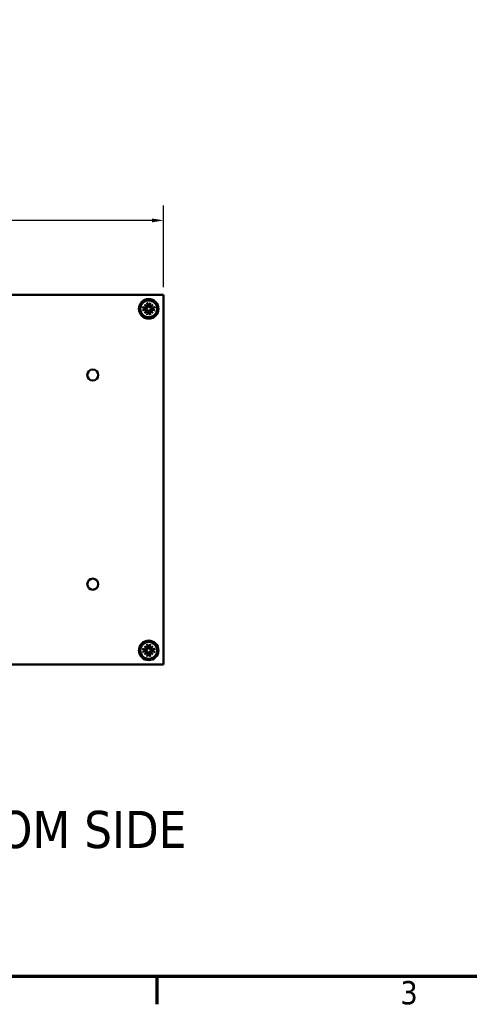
# Model space of a CAD drawing. Header units: millimetres. Extents: x 4 to 1435, y 25 to 906.
# Tile 7 of 14: x 850 to 1012, y 32 to 385. Entities that reach past the tile are written whole.
import ezdxf

# ---------------------------------------------------------------- set-up
doc = ezdxf.new("R2010")
doc.units = ezdxf.units.MM
doc.header["$LTSCALE"] = 1.666667
for name, color, linetype, lineweight in [('Border (ANSI)', 7, 'Continuous', 70), ('Dimension (ANSI)', 7, 'Continuous', 25), ('Symbol (ANSI)', 7, 'Continuous', 25), ('Visible (ANSI)', 7, 'Continuous', 50)]:
    doc.layers.add(name, color=color, linetype=linetype, lineweight=lineweight)
doc.styles.add('Label Text (ANSI)', font='tahoma.ttf')
doc.styles.add('Note Text (ANSI)', font='tahoma.ttf')
doc.dimstyles.new('Default - mm (ANSI)', dxfattribs={"dimscale": 1.666667, "dimtxt": 5, "dimasz": 2.5, "dimexe": 3.175, "dimexo": 1.6002, "dimgap": 0.8, "dimtad": 0, "dimtih": 1, "dimtoh": 1, "dimrnd": 1e-08, "dimzin": 0, "dimdsep": 46, "dimtxsty": 'Note Text (ANSI)', "dimcen": 0.09, "dimdle": 10, "dimclrd": 256, "dimclre": 256, "dimclrt": 256, "dimadec": 1, "dimazin": 0, "dimtfac": 0.6096, "dimtofl": 0, "dimtmove": 0, "dimatfit": 3, "dimldrblk": 'Filled-1', "dimfxl": 1, "dimtolj": 1, "dimtzin": 0, "dimlwd": -1, "dimlwe": -1, "dimarcsym": 0})

# ---------------------------------------------------------------- blocks, each defined once
blk = doc.blocks.new('Borders Default Border')
at = {"layer": 'Border (ANSI)'}
blk.add_line((539.75, 25.4), (539.75, 19.38), dxfattribs=at)
at = {"layer": 'Border (ANSI)', "flags": 128}
blk.add_lwpolyline([(12.7, 25.4), (12.7, 533.4), (850.9, 533.4), (850.9, 25.4), (12.7, 25.4)], dxfattribs=at)
at = {"layer": 'Border (ANSI)', "insert": (592.17, 19.28), "char_height": 5, "attachment_point": 7, "style": 'Note Text (ANSI)'}
blk.add_mtext('3', dxfattribs=at)
blk = doc.blocks.new('*D13')
at = {"layer": 'Defpoints', "color": 0, "transparency": 16777216}
for p in [(901.99, 313.45), (698.79, 286.78), (901.99, 286.78)]:
    blk.add_point(p, dxfattribs=at)
at = {"layer": 'Dimension (ANSI)', "transparency": 16777216}
for p, q in [((698.79, 289.45), (698.79, 318.74)), ((901.99, 289.45), (901.99, 318.74)), ((702.96, 313.45), (768.83, 313.45)), ((897.83, 313.45), (831.95, 313.45))]:
    blk.add_line(p, q, dxfattribs=at)
for points in [[(702.96, 314.14), (702.96, 312.76), (698.79, 313.45)], [(897.83, 314.14), (897.83, 312.76), (901.99, 313.45)]]:
    blk.add_solid(points, dxfattribs=at)
at = {"layer": 'Dimension (ANSI)', "transparency": 16777216, "insert": (800.39, 313.45), "char_height": 8.3333, "attachment_point": 5, "style": 'Note Text (ANSI)'}
blk.add_mtext('\\A1; 203.20 mm\\P[8.000 in]', dxfattribs=at)
blk = doc.blocks.new('Filled-1')
at = {"color": 0}
for p, q in [((0, 0), (-1, 0.333)), ((-1, 0.333), (-1, -0.333)), ((-1, 0), (0, 0)), ((-1, -0.333), (0, 0))]:
    blk.add_line(p, q, dxfattribs=at)
at = {"color": 0, "flags": 128}
blk.add_lwpolyline([(-1, -0.333), (0, 0), (-1, 0.333), (-1, -0.333)], dxfattribs=at)
at = {"color": 0}
blk.add_solid([(-1, -0.333), (0, 0), (-1, 0.333), (-1, -0.333)], dxfattribs=at)

msp = doc.modelspace()

# ---------------------------------------------------------------- linework, layer by layer
at = {"layer": 'Visible (ANSI)'}
for p, q in [((698.792, 286.783), (901.992, 286.783)), ((901.992, 154.195), (901.992, 286.783)), ((895.149, 283.25), (896.129, 282.439)), ((895.149, 283.25), (895.952, 282.447)), ((895.96, 282.27), (895.149, 283.25)), ((896.112, 283.937), (896.347, 282.762)), ((896.475, 282.942), (896.512, 282.795)), ((896.804, 282.795), (896.84, 282.942)), ((897.204, 283.937), (896.969, 282.762)), ((897.186, 282.439), (898.166, 283.25)), ((898.166, 283.25), (897.355, 282.27)), ((898.166, 283.25), (897.363, 282.447)), ((894.462, 282.287), (895.637, 282.053)), ((894.462, 281.195), (895.637, 281.43)), ((895.149, 280.233), (895.96, 281.213)), ((896.129, 281.044), (895.149, 280.233)), ((895.149, 280.233), (895.952, 281.036)), ((895.604, 281.888), (895.457, 281.924)), ((895.457, 281.559), (895.604, 281.595)), ((895.952, 282.447), (896.144, 282.255)), ((895.952, 281.036), (896.144, 281.228)), ((896.112, 279.546), (896.347, 280.721)), ((896.512, 280.688), (896.475, 280.541)), ((896.84, 280.541), (896.804, 280.688)), ((897.204, 279.546), (896.969, 280.721)), ((897.363, 282.447), (897.171, 282.255)), ((897.363, 281.036), (897.171, 281.228)), ((898.166, 280.233), (897.186, 281.044)), ((897.355, 281.213), (898.166, 280.233)), ((898.166, 280.233), (897.363, 281.036)), ((898.853, 282.287), (897.678, 282.053)), ((898.853, 281.195), (897.678, 281.43)), ((897.858, 281.924), (897.711, 281.888)), ((897.711, 281.595), (897.858, 281.559)), ((894.462, 159.783), (895.637, 159.549)), ((894.462, 158.691), (895.637, 158.926)), ((895.149, 160.746), (896.129, 159.935)), ((895.149, 160.746), (895.952, 159.943)), ((895.96, 159.766), (895.149, 160.746)), ((895.604, 159.384), (895.457, 159.42)), ((895.457, 159.055), (895.604, 159.091)), ((895.952, 159.943), (896.144, 159.751)), ((896.112, 161.433), (896.347, 160.258)), ((896.475, 160.438), (896.512, 160.291)), ((896.804, 160.291), (896.84, 160.438)), ((897.204, 161.433), (896.969, 160.258)), ((897.363, 159.943), (897.171, 159.751)), ((897.186, 159.935), (898.166, 160.746)), ((898.166, 160.746), (897.355, 159.766)), ((898.166, 160.746), (897.363, 159.943)), ((898.853, 159.783), (897.678, 159.549)), ((898.853, 158.691), (897.678, 158.926)), ((897.858, 159.42), (897.711, 159.384)), ((897.711, 159.091), (897.858, 159.055)), ((895.149, 157.729), (895.96, 158.709)), ((896.129, 158.54), (895.149, 157.729)), ((895.149, 157.729), (895.952, 158.532)), ((895.952, 158.532), (896.144, 158.724)), ((896.112, 157.042), (896.347, 158.217)), ((896.512, 158.184), (896.475, 158.037)), ((896.84, 158.037), (896.804, 158.184)), ((897.204, 157.042), (896.969, 158.217)), ((897.363, 158.532), (897.171, 158.724)), ((898.166, 157.729), (897.186, 158.54)), ((897.355, 158.709), (898.166, 157.729)), ((898.166, 157.729), (897.363, 158.532)), ((698.792, 154.195), (901.992, 154.195))]:
    msp.add_line(p, q, dxfattribs=at)
at = {"layer": 'Visible (ANSI)', "flags": 128}
for points in [[(896.158, 283.757), (896.156, 283.761), (896.155, 283.766), (896.153, 283.771), (896.151, 283.776), (896.149, 283.782), (896.148, 283.788), (896.146, 283.794), (896.144, 283.8), (896.142, 283.807), (896.14, 283.815), (896.138, 283.823), (896.136, 283.831), (896.134, 283.839), (896.132, 283.847), (896.13, 283.855), (896.128, 283.863), (896.126, 283.872), (896.124, 283.881), (896.122, 283.89), (896.119, 283.9), (896.117, 283.909), (896.115, 283.919), (896.114, 283.928), (896.112, 283.937)], [(896.512, 282.795), (896.517, 282.767), (896.522, 282.74), (896.524, 282.712), (896.525, 282.683), (896.523, 282.653), (896.52, 282.623), (896.515, 282.593), (896.507, 282.564), (896.498, 282.536), (896.487, 282.508), (896.474, 282.482), (896.459, 282.456), (896.442, 282.43), (896.422, 282.405), (896.4, 282.38), (896.376, 282.358), (896.351, 282.338), (896.325, 282.319), (896.297, 282.303), (896.269, 282.289), (896.238, 282.277), (896.207, 282.267), (896.175, 282.26), (896.144, 282.255)], [(896.158, 283.757), (896.175, 283.713), (896.192, 283.671), (896.208, 283.629), (896.223, 283.589), (896.239, 283.549), (896.254, 283.511), (896.269, 283.473), (896.283, 283.436), (896.297, 283.4), (896.311, 283.365), (896.324, 283.331), (896.337, 283.297), (896.35, 283.264), (896.363, 283.232), (896.375, 283.2), (896.387, 283.169), (896.399, 283.139), (896.41, 283.109), (896.422, 283.08), (896.433, 283.051), (896.444, 283.023), (896.454, 282.996), (896.465, 282.969), (896.475, 282.942)], [(897.171, 282.255), (897.14, 282.26), (897.108, 282.267), (897.077, 282.277), (897.047, 282.289), (897.018, 282.303), (896.991, 282.319), (896.964, 282.338), (896.939, 282.358), (896.915, 282.38), (896.893, 282.405), (896.874, 282.43), (896.856, 282.456), (896.841, 282.482), (896.829, 282.508), (896.818, 282.536), (896.808, 282.564), (896.801, 282.593), (896.795, 282.623), (896.792, 282.653), (896.791, 282.683), (896.791, 282.712), (896.794, 282.74), (896.798, 282.767), (896.804, 282.795)], [(896.84, 282.942), (896.851, 282.969), (896.861, 282.996), (896.872, 283.023), (896.883, 283.051), (896.894, 283.08), (896.905, 283.109), (896.917, 283.139), (896.928, 283.169), (896.94, 283.2), (896.953, 283.232), (896.965, 283.264), (896.978, 283.297), (896.991, 283.331), (897.005, 283.365), (897.018, 283.4), (897.032, 283.436), (897.047, 283.473), (897.061, 283.511), (897.077, 283.549), (897.092, 283.589), (897.108, 283.629), (897.124, 283.671), (897.14, 283.713), (897.157, 283.757)], [(897.204, 283.937), (897.202, 283.928), (897.2, 283.919), (897.198, 283.909), (897.196, 283.9), (897.194, 283.89), (897.192, 283.881), (897.19, 283.872), (897.188, 283.863), (897.186, 283.855), (897.184, 283.847), (897.182, 283.839), (897.18, 283.831), (897.178, 283.823), (897.175, 283.815), (897.173, 283.807), (897.172, 283.8), (897.17, 283.794), (897.168, 283.788), (897.166, 283.782), (897.164, 283.776), (897.162, 283.771), (897.161, 283.766), (897.159, 283.761), (897.157, 283.757)], [(894.462, 282.287), (894.471, 282.286), (894.48, 282.284), (894.49, 282.282), (894.499, 282.28), (894.509, 282.278), (894.518, 282.276), (894.527, 282.273), (894.536, 282.271), (894.544, 282.27), (894.552, 282.268), (894.56, 282.265), (894.569, 282.263), (894.577, 282.261), (894.584, 282.259), (894.592, 282.257), (894.599, 282.255), (894.605, 282.253), (894.611, 282.252), (894.617, 282.25), (894.623, 282.248), (894.628, 282.246), (894.633, 282.244), (894.638, 282.243), (894.643, 282.241)], [(894.643, 281.242), (894.638, 281.24), (894.633, 281.238), (894.628, 281.237), (894.623, 281.235), (894.617, 281.233), (894.611, 281.231), (894.605, 281.229), (894.599, 281.228), (894.592, 281.226), (894.584, 281.224), (894.577, 281.222), (894.569, 281.22), (894.56, 281.217), (894.552, 281.215), (894.544, 281.213), (894.536, 281.211), (894.527, 281.209), (894.518, 281.207), (894.509, 281.205), (894.499, 281.203), (894.49, 281.201), (894.48, 281.199), (894.471, 281.197), (894.462, 281.195)], [(895.457, 281.924), (895.431, 281.934), (895.404, 281.945), (895.376, 281.956), (895.348, 281.966), (895.319, 281.978), (895.29, 281.989), (895.26, 282), (895.23, 282.012), (895.199, 282.024), (895.167, 282.037), (895.135, 282.049), (895.102, 282.062), (895.068, 282.075), (895.034, 282.088), (894.999, 282.102), (894.963, 282.116), (894.926, 282.131), (894.888, 282.145), (894.85, 282.16), (894.81, 282.176), (894.77, 282.191), (894.728, 282.208), (894.686, 282.224), (894.643, 282.241)], [(894.643, 281.242), (894.686, 281.259), (894.728, 281.275), (894.77, 281.291), (894.81, 281.307), (894.85, 281.323), (894.888, 281.338), (894.926, 281.352), (894.963, 281.367), (894.999, 281.381), (895.034, 281.394), (895.068, 281.408), (895.102, 281.421), (895.135, 281.434), (895.167, 281.446), (895.199, 281.459), (895.23, 281.471), (895.26, 281.482), (895.29, 281.494), (895.319, 281.505), (895.348, 281.516), (895.376, 281.527), (895.404, 281.538), (895.431, 281.548), (895.457, 281.559)], [(896.144, 282.255), (896.139, 282.224), (896.132, 282.192), (896.122, 282.161), (896.11, 282.131), (896.096, 282.102), (896.08, 282.074), (896.062, 282.048), (896.041, 282.023), (896.019, 281.999), (895.995, 281.977), (895.969, 281.957), (895.943, 281.94), (895.917, 281.925), (895.891, 281.912), (895.863, 281.901), (895.835, 281.892), (895.806, 281.885), (895.776, 281.879), (895.746, 281.876), (895.717, 281.875), (895.687, 281.875), (895.659, 281.878), (895.632, 281.882), (895.604, 281.888)], [(895.604, 281.595), (895.632, 281.601), (895.659, 281.605), (895.687, 281.608), (895.717, 281.608), (895.746, 281.607), (895.776, 281.604), (895.806, 281.598), (895.835, 281.591), (895.863, 281.582), (895.891, 281.57), (895.917, 281.558), (895.943, 281.543), (895.969, 281.525), (895.995, 281.506), (896.019, 281.484), (896.041, 281.46), (896.062, 281.435), (896.08, 281.408), (896.096, 281.381), (896.11, 281.352), (896.122, 281.322), (896.132, 281.291), (896.139, 281.259), (896.144, 281.228)], [(896.112, 279.546), (896.114, 279.555), (896.115, 279.564), (896.117, 279.574), (896.119, 279.583), (896.122, 279.593), (896.124, 279.602), (896.126, 279.611), (896.128, 279.619), (896.13, 279.628), (896.132, 279.636), (896.134, 279.644), (896.136, 279.652), (896.138, 279.66), (896.14, 279.668), (896.142, 279.675), (896.144, 279.682), (896.146, 279.689), (896.148, 279.695), (896.149, 279.701), (896.151, 279.707), (896.153, 279.712), (896.155, 279.717), (896.156, 279.722), (896.158, 279.726)], [(896.144, 281.228), (896.175, 281.223), (896.207, 281.216), (896.238, 281.206), (896.269, 281.194), (896.297, 281.18), (896.325, 281.164), (896.351, 281.145), (896.376, 281.125), (896.4, 281.102), (896.422, 281.078), (896.442, 281.053), (896.459, 281.027), (896.474, 281.001), (896.487, 280.975), (896.498, 280.947), (896.507, 280.919), (896.515, 280.889), (896.52, 280.86), (896.523, 280.83), (896.525, 280.8), (896.524, 280.771), (896.522, 280.743), (896.517, 280.716), (896.512, 280.688)], [(896.475, 280.541), (896.465, 280.514), (896.454, 280.487), (896.444, 280.46), (896.433, 280.432), (896.422, 280.403), (896.41, 280.374), (896.399, 280.344), (896.387, 280.314), (896.375, 280.283), (896.363, 280.251), (896.35, 280.219), (896.337, 280.186), (896.324, 280.152), (896.311, 280.118), (896.297, 280.082), (896.283, 280.046), (896.269, 280.01), (896.254, 279.972), (896.239, 279.933), (896.223, 279.894), (896.208, 279.854), (896.192, 279.812), (896.175, 279.77), (896.158, 279.726)], [(896.804, 280.688), (896.798, 280.716), (896.794, 280.743), (896.791, 280.771), (896.791, 280.8), (896.792, 280.83), (896.795, 280.86), (896.801, 280.889), (896.808, 280.919), (896.818, 280.947), (896.829, 280.975), (896.841, 281.001), (896.856, 281.027), (896.874, 281.053), (896.893, 281.078), (896.915, 281.102), (896.939, 281.125), (896.964, 281.145), (896.991, 281.164), (897.018, 281.18), (897.047, 281.194), (897.077, 281.206), (897.108, 281.216), (897.14, 281.223), (897.171, 281.228)], [(897.157, 279.726), (897.14, 279.77), (897.124, 279.812), (897.108, 279.854), (897.092, 279.894), (897.077, 279.933), (897.061, 279.972), (897.047, 280.01), (897.032, 280.046), (897.018, 280.082), (897.005, 280.118), (896.991, 280.152), (896.978, 280.186), (896.965, 280.219), (896.953, 280.251), (896.94, 280.283), (896.928, 280.314), (896.917, 280.344), (896.905, 280.374), (896.894, 280.403), (896.883, 280.432), (896.872, 280.46), (896.861, 280.487), (896.851, 280.514), (896.84, 280.541)], [(897.157, 279.726), (897.159, 279.722), (897.161, 279.717), (897.162, 279.712), (897.164, 279.707), (897.166, 279.701), (897.168, 279.695), (897.17, 279.689), (897.172, 279.682), (897.173, 279.675), (897.175, 279.668), (897.178, 279.66), (897.18, 279.652), (897.182, 279.644), (897.184, 279.636), (897.186, 279.628), (897.188, 279.619), (897.19, 279.611), (897.192, 279.602), (897.194, 279.593), (897.196, 279.583), (897.198, 279.574), (897.2, 279.564), (897.202, 279.555), (897.204, 279.546)], [(897.711, 281.888), (897.684, 281.882), (897.656, 281.878), (897.628, 281.875), (897.599, 281.875), (897.569, 281.876), (897.539, 281.879), (897.51, 281.885), (897.48, 281.892), (897.452, 281.901), (897.424, 281.912), (897.398, 281.925), (897.372, 281.94), (897.346, 281.957), (897.321, 281.977), (897.297, 281.999), (897.274, 282.023), (897.254, 282.048), (897.236, 282.074), (897.22, 282.102), (897.205, 282.131), (897.193, 282.161), (897.184, 282.192), (897.176, 282.224), (897.171, 282.255)], [(897.171, 281.228), (897.176, 281.259), (897.184, 281.291), (897.193, 281.322), (897.205, 281.352), (897.22, 281.381), (897.236, 281.408), (897.254, 281.435), (897.274, 281.46), (897.297, 281.484), (897.321, 281.506), (897.346, 281.525), (897.372, 281.543), (897.398, 281.558), (897.424, 281.57), (897.452, 281.582), (897.48, 281.591), (897.51, 281.598), (897.539, 281.604), (897.569, 281.607), (897.599, 281.608), (897.628, 281.608), (897.656, 281.605), (897.684, 281.601), (897.711, 281.595)], [(898.673, 282.241), (898.629, 282.224), (898.587, 282.208), (898.546, 282.191), (898.505, 282.176), (898.466, 282.16), (898.427, 282.145), (898.39, 282.131), (898.353, 282.116), (898.317, 282.102), (898.281, 282.088), (898.247, 282.075), (898.213, 282.062), (898.18, 282.049), (898.148, 282.037), (898.116, 282.024), (898.085, 282.012), (898.055, 282), (898.025, 281.989), (897.996, 281.978), (897.967, 281.966), (897.939, 281.956), (897.912, 281.945), (897.885, 281.934), (897.858, 281.924)], [(897.858, 281.559), (897.885, 281.548), (897.912, 281.538), (897.939, 281.527), (897.967, 281.516), (897.996, 281.505), (898.025, 281.494), (898.055, 281.482), (898.085, 281.471), (898.116, 281.459), (898.148, 281.446), (898.18, 281.434), (898.213, 281.421), (898.247, 281.408), (898.281, 281.394), (898.317, 281.381), (898.353, 281.367), (898.39, 281.352), (898.427, 281.338), (898.466, 281.323), (898.505, 281.307), (898.546, 281.291), (898.587, 281.275), (898.629, 281.259), (898.673, 281.242)], [(898.673, 282.241), (898.677, 282.243), (898.682, 282.244), (898.687, 282.246), (898.692, 282.248), (898.698, 282.25), (898.704, 282.252), (898.71, 282.253), (898.717, 282.255), (898.724, 282.257), (898.731, 282.259), (898.739, 282.261), (898.747, 282.263), (898.755, 282.265), (898.763, 282.268), (898.771, 282.27), (898.78, 282.271), (898.788, 282.273), (898.797, 282.276), (898.807, 282.278), (898.816, 282.28), (898.826, 282.282), (898.835, 282.284), (898.844, 282.286), (898.853, 282.287)], [(898.853, 281.195), (898.844, 281.197), (898.835, 281.199), (898.826, 281.201), (898.816, 281.203), (898.807, 281.205), (898.797, 281.207), (898.788, 281.209), (898.78, 281.211), (898.771, 281.213), (898.763, 281.215), (898.755, 281.217), (898.747, 281.22), (898.739, 281.222), (898.731, 281.224), (898.724, 281.226), (898.717, 281.228), (898.71, 281.229), (898.704, 281.231), (898.698, 281.233), (898.692, 281.235), (898.687, 281.237), (898.682, 281.238), (898.677, 281.24), (898.673, 281.242)], [(894.462, 159.783), (894.471, 159.782), (894.48, 159.78), (894.49, 159.778), (894.499, 159.776), (894.509, 159.774), (894.518, 159.772), (894.527, 159.769), (894.536, 159.767), (894.544, 159.766), (894.552, 159.764), (894.56, 159.761), (894.569, 159.759), (894.577, 159.757), (894.584, 159.755), (894.592, 159.753), (894.599, 159.751), (894.605, 159.749), (894.611, 159.748), (894.617, 159.746), (894.623, 159.744), (894.628, 159.742), (894.633, 159.74), (894.638, 159.739), (894.643, 159.737)], [(895.457, 159.42), (895.431, 159.43), (895.404, 159.441), (895.376, 159.452), (895.348, 159.462), (895.319, 159.474), (895.29, 159.485), (895.26, 159.496), (895.23, 159.508), (895.199, 159.52), (895.167, 159.533), (895.135, 159.545), (895.102, 159.558), (895.068, 159.571), (895.034, 159.584), (894.999, 159.598), (894.963, 159.612), (894.926, 159.627), (894.888, 159.641), (894.85, 159.656), (894.81, 159.672), (894.77, 159.687), (894.728, 159.704), (894.686, 159.72), (894.643, 159.737)], [(894.643, 158.738), (894.686, 158.755), (894.728, 158.771), (894.77, 158.787), (894.81, 158.803), (894.85, 158.819), (894.888, 158.834), (894.926, 158.848), (894.963, 158.863), (894.999, 158.877), (895.034, 158.89), (895.068, 158.904), (895.102, 158.917), (895.135, 158.93), (895.167, 158.942), (895.199, 158.955), (895.23, 158.967), (895.26, 158.978), (895.29, 158.99), (895.319, 159.001), (895.348, 159.012), (895.376, 159.023), (895.404, 159.034), (895.431, 159.044), (895.457, 159.055)], [(896.144, 159.751), (896.139, 159.72), (896.132, 159.688), (896.122, 159.657), (896.11, 159.627), (896.096, 159.598), (896.08, 159.57), (896.062, 159.544), (896.041, 159.519), (896.019, 159.495), (895.995, 159.473), (895.969, 159.453), (895.943, 159.436), (895.917, 159.421), (895.891, 159.408), (895.863, 159.397), (895.835, 159.388), (895.806, 159.381), (895.776, 159.375), (895.746, 159.372), (895.717, 159.371), (895.687, 159.371), (895.659, 159.374), (895.632, 159.378), (895.604, 159.384)], [(895.604, 159.091), (895.632, 159.097), (895.659, 159.101), (895.687, 159.104), (895.717, 159.104), (895.746, 159.103), (895.776, 159.1), (895.806, 159.094), (895.835, 159.087), (895.863, 159.078), (895.891, 159.066), (895.917, 159.054), (895.943, 159.039), (895.969, 159.021), (895.995, 159.002), (896.019, 158.98), (896.041, 158.956), (896.062, 158.931), (896.08, 158.904), (896.096, 158.877), (896.11, 158.848), (896.122, 158.818), (896.132, 158.787), (896.139, 158.755), (896.144, 158.724)], [(896.158, 161.253), (896.156, 161.257), (896.155, 161.262), (896.153, 161.267), (896.151, 161.272), (896.149, 161.278), (896.148, 161.284), (896.146, 161.29), (896.144, 161.296), (896.142, 161.303), (896.14, 161.311), (896.138, 161.319), (896.136, 161.327), (896.134, 161.335), (896.132, 161.343), (896.13, 161.351), (896.128, 161.359), (896.126, 161.368), (896.124, 161.377), (896.122, 161.386), (896.119, 161.396), (896.117, 161.405), (896.115, 161.415), (896.114, 161.424), (896.112, 161.433)], [(896.512, 160.291), (896.517, 160.263), (896.522, 160.236), (896.524, 160.208), (896.525, 160.179), (896.523, 160.149), (896.52, 160.119), (896.515, 160.089), (896.507, 160.06), (896.498, 160.032), (896.487, 160.004), (896.474, 159.978), (896.459, 159.952), (896.442, 159.926), (896.422, 159.901), (896.4, 159.876), (896.376, 159.854), (896.351, 159.834), (896.325, 159.815), (896.297, 159.799), (896.269, 159.785), (896.238, 159.773), (896.207, 159.763), (896.175, 159.756), (896.144, 159.751)], [(896.158, 161.253), (896.175, 161.209), (896.192, 161.167), (896.208, 161.125), (896.223, 161.085), (896.239, 161.045), (896.254, 161.007), (896.269, 160.969), (896.283, 160.932), (896.297, 160.896), (896.311, 160.861), (896.324, 160.827), (896.337, 160.793), (896.35, 160.76), (896.363, 160.728), (896.375, 160.696), (896.387, 160.665), (896.399, 160.635), (896.41, 160.605), (896.422, 160.576), (896.433, 160.547), (896.444, 160.519), (896.454, 160.492), (896.465, 160.465), (896.475, 160.438)], [(897.171, 159.751), (897.14, 159.756), (897.108, 159.763), (897.077, 159.773), (897.047, 159.785), (897.018, 159.799), (896.991, 159.815), (896.964, 159.834), (896.939, 159.854), (896.915, 159.876), (896.893, 159.901), (896.874, 159.926), (896.856, 159.952), (896.841, 159.978), (896.829, 160.004), (896.818, 160.032), (896.808, 160.06), (896.801, 160.089), (896.795, 160.119), (896.792, 160.149), (896.791, 160.179), (896.791, 160.208), (896.794, 160.236), (896.798, 160.263), (896.804, 160.291)], [(896.84, 160.438), (896.851, 160.465), (896.861, 160.492), (896.872, 160.519), (896.883, 160.547), (896.894, 160.576), (896.905, 160.605), (896.917, 160.635), (896.928, 160.665), (896.94, 160.696), (896.953, 160.728), (896.965, 160.76), (896.978, 160.793), (896.991, 160.827), (897.005, 160.861), (897.018, 160.896), (897.032, 160.932), (897.047, 160.969), (897.061, 161.007), (897.077, 161.045), (897.092, 161.085), (897.108, 161.125), (897.124, 161.167), (897.14, 161.209), (897.157, 161.253)], [(897.204, 161.433), (897.202, 161.424), (897.2, 161.415), (897.198, 161.405), (897.196, 161.396), (897.194, 161.386), (897.192, 161.377), (897.19, 161.368), (897.188, 161.359), (897.186, 161.351), (897.184, 161.343), (897.182, 161.335), (897.18, 161.327), (897.178, 161.319), (897.175, 161.311), (897.173, 161.303), (897.172, 161.296), (897.17, 161.29), (897.168, 161.284), (897.166, 161.278), (897.164, 161.272), (897.162, 161.267), (897.161, 161.262), (897.159, 161.257), (897.157, 161.253)], [(897.711, 159.384), (897.684, 159.378), (897.656, 159.374), (897.628, 159.371), (897.599, 159.371), (897.569, 159.372), (897.539, 159.375), (897.51, 159.381), (897.48, 159.388), (897.452, 159.397), (897.424, 159.408), (897.398, 159.421), (897.372, 159.436), (897.346, 159.453), (897.321, 159.473), (897.297, 159.495), (897.274, 159.519), (897.254, 159.544), (897.236, 159.57), (897.22, 159.598), (897.205, 159.627), (897.193, 159.657), (897.184, 159.688), (897.176, 159.72), (897.171, 159.751)], [(897.171, 158.724), (897.176, 158.755), (897.184, 158.787), (897.193, 158.818), (897.205, 158.848), (897.22, 158.877), (897.236, 158.904), (897.254, 158.931), (897.274, 158.956), (897.297, 158.98), (897.321, 159.002), (897.346, 159.021), (897.372, 159.039), (897.398, 159.054), (897.424, 159.066), (897.452, 159.078), (897.48, 159.087), (897.51, 159.094), (897.539, 159.1), (897.569, 159.103), (897.599, 159.104), (897.628, 159.104), (897.656, 159.101), (897.684, 159.097), (897.711, 159.091)], [(898.673, 159.737), (898.629, 159.72), (898.587, 159.704), (898.546, 159.687), (898.505, 159.672), (898.466, 159.656), (898.427, 159.641), (898.39, 159.627), (898.353, 159.612), (898.317, 159.598), (898.281, 159.584), (898.247, 159.571), (898.213, 159.558), (898.18, 159.545), (898.148, 159.533), (898.116, 159.52), (898.085, 159.508), (898.055, 159.496), (898.025, 159.485), (897.996, 159.474), (897.967, 159.462), (897.939, 159.452), (897.912, 159.441), (897.885, 159.43), (897.858, 159.42)], [(897.858, 159.055), (897.885, 159.044), (897.912, 159.034), (897.939, 159.023), (897.967, 159.012), (897.996, 159.001), (898.025, 158.99), (898.055, 158.978), (898.085, 158.967), (898.116, 158.955), (898.148, 158.942), (898.18, 158.93), (898.213, 158.917), (898.247, 158.904), (898.281, 158.89), (898.317, 158.877), (898.353, 158.863), (898.39, 158.848), (898.427, 158.834), (898.466, 158.819), (898.505, 158.803), (898.546, 158.787), (898.587, 158.771), (898.629, 158.755), (898.673, 158.738)], [(898.673, 159.737), (898.677, 159.739), (898.682, 159.74), (898.687, 159.742), (898.692, 159.744), (898.698, 159.746), (898.704, 159.748), (898.71, 159.749), (898.717, 159.751), (898.724, 159.753), (898.731, 159.755), (898.739, 159.757), (898.747, 159.759), (898.755, 159.761), (898.763, 159.764), (898.771, 159.766), (898.78, 159.767), (898.788, 159.769), (898.797, 159.772), (898.807, 159.774), (898.816, 159.776), (898.826, 159.778), (898.835, 159.78), (898.844, 159.782), (898.853, 159.783)], [(894.643, 158.738), (894.638, 158.736), (894.633, 158.734), (894.628, 158.733), (894.623, 158.731), (894.617, 158.729), (894.611, 158.727), (894.605, 158.725), (894.599, 158.724), (894.592, 158.722), (894.584, 158.72), (894.577, 158.718), (894.569, 158.716), (894.56, 158.713), (894.552, 158.711), (894.544, 158.709), (894.536, 158.707), (894.527, 158.705), (894.518, 158.703), (894.509, 158.701), (894.499, 158.699), (894.49, 158.697), (894.48, 158.695), (894.471, 158.693), (894.462, 158.691)], [(896.112, 157.042), (896.114, 157.051), (896.115, 157.06), (896.117, 157.07), (896.119, 157.079), (896.122, 157.089), (896.124, 157.098), (896.126, 157.107), (896.128, 157.115), (896.13, 157.124), (896.132, 157.132), (896.134, 157.14), (896.136, 157.148), (896.138, 157.156), (896.14, 157.164), (896.142, 157.171), (896.144, 157.178), (896.146, 157.185), (896.148, 157.191), (896.149, 157.197), (896.151, 157.203), (896.153, 157.208), (896.155, 157.213), (896.156, 157.218), (896.158, 157.222)], [(896.144, 158.724), (896.175, 158.719), (896.207, 158.712), (896.238, 158.702), (896.269, 158.69), (896.297, 158.676), (896.325, 158.66), (896.351, 158.641), (896.376, 158.621), (896.4, 158.598), (896.422, 158.574), (896.442, 158.549), (896.459, 158.523), (896.474, 158.497), (896.487, 158.471), (896.498, 158.443), (896.507, 158.415), (896.515, 158.385), (896.52, 158.356), (896.523, 158.326), (896.525, 158.296), (896.524, 158.267), (896.522, 158.239), (896.517, 158.212), (896.512, 158.184)], [(896.475, 158.037), (896.465, 158.01), (896.454, 157.983), (896.444, 157.956), (896.433, 157.928), (896.422, 157.899), (896.41, 157.87), (896.399, 157.84), (896.387, 157.81), (896.375, 157.779), (896.363, 157.747), (896.35, 157.715), (896.337, 157.682), (896.324, 157.648), (896.311, 157.614), (896.297, 157.578), (896.283, 157.542), (896.269, 157.506), (896.254, 157.468), (896.239, 157.429), (896.223, 157.39), (896.208, 157.35), (896.192, 157.308), (896.175, 157.266), (896.158, 157.222)], [(896.804, 158.184), (896.798, 158.212), (896.794, 158.239), (896.791, 158.267), (896.791, 158.296), (896.792, 158.326), (896.795, 158.356), (896.801, 158.385), (896.808, 158.415), (896.818, 158.443), (896.829, 158.471), (896.841, 158.497), (896.856, 158.523), (896.874, 158.549), (896.893, 158.574), (896.915, 158.598), (896.939, 158.621), (896.964, 158.641), (896.991, 158.66), (897.018, 158.676), (897.047, 158.69), (897.077, 158.702), (897.108, 158.712), (897.14, 158.719), (897.171, 158.724)], [(897.157, 157.222), (897.14, 157.266), (897.124, 157.308), (897.108, 157.35), (897.092, 157.39), (897.077, 157.429), (897.061, 157.468), (897.047, 157.506), (897.032, 157.542), (897.018, 157.578), (897.005, 157.614), (896.991, 157.648), (896.978, 157.682), (896.965, 157.715), (896.953, 157.747), (896.94, 157.779), (896.928, 157.81), (896.917, 157.84), (896.905, 157.87), (896.894, 157.899), (896.883, 157.928), (896.872, 157.956), (896.861, 157.983), (896.851, 158.01), (896.84, 158.037)], [(897.157, 157.222), (897.159, 157.218), (897.161, 157.213), (897.162, 157.208), (897.164, 157.203), (897.166, 157.197), (897.168, 157.191), (897.17, 157.185), (897.172, 157.178), (897.173, 157.171), (897.175, 157.164), (897.178, 157.156), (897.18, 157.148), (897.182, 157.14), (897.184, 157.132), (897.186, 157.124), (897.188, 157.115), (897.19, 157.107), (897.192, 157.098), (897.194, 157.089), (897.196, 157.079), (897.198, 157.07), (897.2, 157.06), (897.202, 157.051), (897.204, 157.042)], [(898.853, 158.691), (898.844, 158.693), (898.835, 158.695), (898.826, 158.697), (898.816, 158.699), (898.807, 158.701), (898.797, 158.703), (898.788, 158.705), (898.78, 158.707), (898.771, 158.709), (898.763, 158.711), (898.755, 158.713), (898.747, 158.716), (898.739, 158.718), (898.731, 158.72), (898.724, 158.722), (898.717, 158.724), (898.71, 158.725), (898.704, 158.727), (898.698, 158.729), (898.692, 158.731), (898.687, 158.733), (898.682, 158.734), (898.677, 158.736), (898.673, 158.738)]]:
    msp.add_lwpolyline(points, dxfattribs=at)
at = {"layer": 'Visible (ANSI)'}
for centre, radius in [((896.658, 281.741), 3.5), ((896.658, 281.741), 3.023), ((876.592, 257.989), 1.981), ((876.592, 182.989), 1.981), ((896.658, 159.237), 3.5), ((896.658, 159.237), 3.023)]:
    msp.add_circle(centre, radius, dxfattribs=at)
for centre, radius, start, end in [((896.078, 282.708), 0.274, 280.72374, 11.30025), ((896.658, 281.741), 1.214, 81.34792, 98.65208), ((897.237, 282.708), 0.274, 168.69975, 259.27626), ((896.658, 281.741), 1.214, 171.34792, 188.65208), ((895.691, 282.321), 0.274, 258.69975, 349.27626), ((895.691, 281.162), 0.274, 10.72374, 101.30025), ((896.078, 280.775), 0.274, 348.69975, 79.27626), ((896.658, 281.741), 1.214, 261.34792, 278.65208), ((897.237, 280.775), 0.274, 100.72374, 191.30025), ((897.624, 282.321), 0.274, 190.72374, 281.30025), ((897.624, 281.162), 0.274, 78.69975, 169.27626), ((896.658, 281.741), 1.214, 351.34792, 8.65208), ((896.658, 159.237), 1.214, 171.34792, 188.65208), ((895.691, 159.817), 0.274, 258.69975, 349.27626), ((895.691, 158.658), 0.274, 10.72374, 101.30025), ((896.078, 160.204), 0.274, 280.72374, 11.30025), ((896.658, 159.237), 1.214, 81.34792, 98.65208), ((897.237, 160.204), 0.274, 168.69975, 259.27626), ((897.624, 159.817), 0.274, 190.72374, 281.30025), ((897.624, 158.658), 0.274, 78.69975, 169.27626), ((896.658, 159.237), 1.214, 351.34792, 8.65208), ((896.078, 158.271), 0.274, 348.69975, 79.27626), ((896.658, 159.237), 1.214, 261.34792, 278.65208), ((897.237, 158.271), 0.274, 100.72374, 191.30025)]:
    msp.add_arc(centre, radius, start, end, dxfattribs=at)
for centre, major_axis, start_param, end_param in [((896.054, 282.679), (0.161, 0.195), 3.4224346, 4.1431636), ((895.72, 282.346), (0.195, 0.161), 5.2816144, 6.0023434), ((895.72, 281.137), (-0.195, 0.161), 3.4224346, 4.1431636), ((896.054, 280.804), (-0.161, 0.195), 5.2816144, 6.0023434), ((897.262, 282.679), (0.161, -0.195), 5.2816144, 6.0023434), ((897.262, 280.804), (-0.161, -0.195), 3.4224346, 4.1431636), ((897.595, 282.346), (0.195, -0.161), 3.4224346, 4.1431636), ((897.595, 281.137), (-0.195, -0.161), 5.2816144, 6.0023434), ((896.054, 160.175), (0.161, 0.195), 3.4224346, 4.1431636), ((895.72, 159.842), (0.195, 0.161), 5.2816144, 6.0023434), ((897.262, 160.175), (0.161, -0.195), 5.2816144, 6.0023434), ((897.595, 159.842), (0.195, -0.161), 3.4224346, 4.1431636), ((895.72, 158.633), (-0.195, 0.161), 3.4224346, 4.1431636), ((896.054, 158.3), (-0.161, 0.195), 5.2816144, 6.0023434), ((897.262, 158.3), (-0.161, -0.195), 3.4224346, 4.1431636), ((897.595, 158.633), (-0.195, -0.161), 5.2816144, 6.0023434)]:
    msp.add_ellipse(centre, major_axis=major_axis, ratio=0.9884519, start_param=start_param, end_param=end_param, dxfattribs=at)

# ---------------------------------------------------------------- block references
at = {"xscale": 1.666666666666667, "yscale": 1.666666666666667, "zscale": 1.666666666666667}
msp.add_blockref('Borders Default Border', (0, 0), dxfattribs=at)

# ---------------------------------------------------------------- texts
at = {"layer": 'Symbol (ANSI)', "insert": (677.627, 88.098), "char_height": 13.33333, "attachment_point": 7, "style": 'Label Text (ANSI)'}
msp.add_mtext('ASSEMBLY - VIEW FROM SIDE', dxfattribs=at)

# ---------------------------------------------------------------- dimensions: what is measured, and where the dimension line sits
at = {"layer": 'Dimension (ANSI)'}
dim = msp.add_linear_dim(base=(901.992, 313.45), p1=(698.792, 286.783), p2=(901.992, 286.783), angle=180, text=' <> mm\\X[8.000 in]', dimstyle='Default - mm (ANSI)', override={"dimtih": 0, "dimtoh": 0, "dimdec": 2, "dimpost": '', "dimtp": 0, "dimtm": 0, "dimtdec": 2, "dimatfit": 1}, dxfattribs=at)
dim.commit()
dim.dimension.update_dxf_attribs({"geometry": '*D13', "text_midpoint": (800.392, 313.45), "dimtype": 160})

doc.saveas('drawing.dxf')
